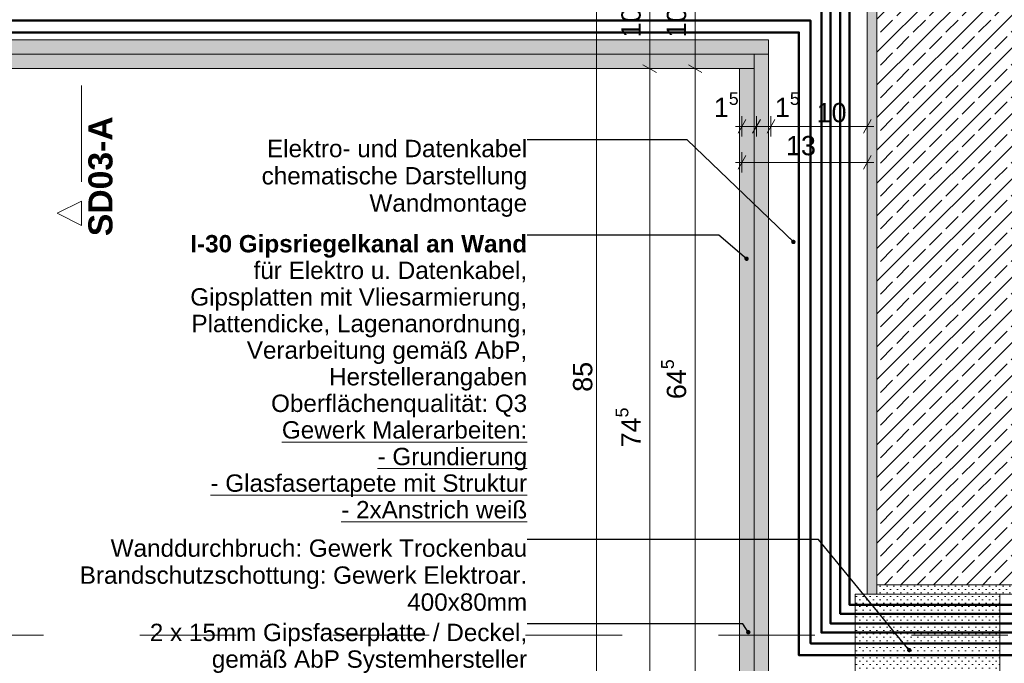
# Model space of a CAD drawing. Header units: metres. Extents: x -1.1 to 13.1, y -2.2 to 1.8.
# Tile 60 of 63: x 10.711 to 11.731, y -1.646 to -0.979. Entities that reach past the tile are written whole.
import ezdxf

# ---------------------------------------------------------------- set-up
doc = ezdxf.new("R2010")
doc.units = ezdxf.units.M
doc.header["$MEASUREMENT"] = 0
for name, pattern in [('Schnittlinie', [0.06, 0.03, -0.015, 0, -0.015]), ('Strichlinie eng', [0.023, 0.015, -0.008]), ('Wipeout_Contour', [1, 0, -1])]:
    doc.linetypes.add(name, pattern=pattern)
for name, color, linetype in [('152 - Bemaßung_ Beschriftung.Ausbau', 7, 'Continuous'), ('203 - Marker.Schnitt - Ausbaudetail SA', 7, 'Continuous'), ('603 - Struktur.Bodenplatte_ Decke Roh', 7, 'Continuous'), ('608 - Struktur.Träger', 7, 'Continuous'), ('653 - Abdeckung.TB Verkofferung', 7, 'Continuous'), ('804 - HKLSE.Elektrik', 7, 'Continuous'), ('Neubau_653 - Abdeckung.TB Verkofferung', 7, 'Continuous')]:
    doc.layers.add(name, color=color, linetype=linetype)
doc.styles.add('ERSTELLTER_STIL_1', font='txt')
doc.styles.add('ERSTELLTER_STIL_2', font='txt')
doc.dimstyles.new('ERSTELLTER_STIL__1', dxfattribs={"dimtxt": 0.02, "dimasz": 0.01064, "dimexe": 0.18, "dimexo": 0.0625, "dimgap": 0, "dimtad": 1, "dimzin": 0, "dimdsep": 46, "dimtxsty": 'ERSTELLTER_STIL_1', "dimblk": 'ARROWHEAD_2', "dimblk1": 'ARROWHEAD_2', "dimblk2": 'ARROWHEAD_2', "dimcen": 0.09, "dimse1": 1, "dimse2": 1, "dimclrd": 7, "dimclre": 7, "dimclrt": 7, "dimazin": 0, "dimtfac": 1, "dimtdec": 4, "dimtmove": 0, "dimatfit": 3, "dimfxl": 1, "dimtolj": 1, "dimtzin": 0, "dimarcsym": 0})
doc.dimstyles.new('ERSTELLTER_STIL__10', dxfattribs={"dimtxt": 0.02, "dimasz": 0.01064, "dimexe": 0.18, "dimexo": 0.0625, "dimgap": 0, "dimtad": 1, "dimtih": 1, "dimtoh": 1, "dimzin": 0, "dimdsep": 46, "dimtxsty": 'ERSTELLTER_STIL_1', "dimblk": 'ARROWHEAD_2', "dimblk1": 'ARROWHEAD_2', "dimblk2": 'ARROWHEAD_2', "dimcen": 0.09, "dimse1": 1, "dimse2": 1, "dimclrd": 7, "dimclre": 7, "dimclrt": 7, "dimazin": 0, "dimtfac": 1, "dimtdec": 4, "dimtmove": 2, "dimatfit": 3, "dimfxl": 1, "dimtolj": 1, "dimtzin": 0, "dimarcsym": 0})
doc.dimstyles.new('ERSTELLTER_STIL__2', dxfattribs={"dimtxt": 0.02, "dimasz": 0.01064, "dimexe": 0.18, "dimexo": 0.0625, "dimgap": 0, "dimtad": 1, "dimtih": 1, "dimtoh": 1, "dimzin": 0, "dimdsep": 46, "dimtxsty": 'ERSTELLTER_STIL_1', "dimblk": 'ARROWHEAD_2', "dimblk1": 'ARROWHEAD_2', "dimblk2": 'ARROWHEAD_2', "dimcen": 0.09, "dimse1": 1, "dimse2": 1, "dimclrd": 7, "dimclre": 7, "dimclrt": 7, "dimazin": 0, "dimtfac": 1, "dimtdec": 4, "dimtmove": 0, "dimatfit": 3, "dimfxl": 1, "dimtolj": 1, "dimtzin": 0, "dimarcsym": 0})
doc.dimstyles.new('ERSTELLTER_STIL__9', dxfattribs={"dimtxt": 0.18, "dimasz": 0.00912, "dimexe": 0.18, "dimexo": 0.0625, "dimgap": 0, "dimtad": 0, "dimtih": 1, "dimtoh": 1, "dimdec": 4, "dimzin": 0, "dimdsep": 46, "dimcen": 0.09, "dimadec": 0, "dimazin": 0, "dimtfac": 1, "dimtdec": 4, "dimtmove": 0, "dimatfit": 3, "dimldrblk": 'ARROWHEAD_11', "dimfxl": 1, "dimtolj": 1, "dimtzin": 0, "dimarcsym": 0})
pattern_1 = [(45, (3.499429, -7.279768), (-0.003535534, 0.003535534), [0, -0.005])]

# ---------------------------------------------------------------- blocks, each defined once
blk = doc.blocks.new('*D112', base_point=(3.4994, -7.2798))
at = {"layer": '152 - Bemaßung_ Beschriftung.Ausbau', "color": 7, "linetype": 'Continuous', "lineweight": 5}
for p, q in [((11.4594, -1.1002), (11.4594, -1.0792)), ((11.4744, -1.1002), (11.4744, -1.0792)), ((11.4526, -1.0897), (11.4594, -1.0897)), ((11.4635, -1.0827), (11.4554, -1.0967)), ((11.4594, -1.0897), (11.4744, -1.0897)), ((11.4785, -1.0827), (11.4704, -1.0967))]:
    blk.add_line(p, q, dxfattribs=at)
at = {"layer": '152 - Bemaßung_ Beschriftung.Ausbau', "color": 7, "lineweight": 5, "insert": (11.4302, -1.0859), "char_height": 0.02, "attachment_point": 7, "style": 'ERSTELLTER_STIL_1'}
blk.add_mtext('\\A1;{\\pql;\\fArial|b0|i0|c0|p38;1\\fArial|b0|i0|c0|p38;\\A1{\\H.66x;\\S5^  ;}}', dxfattribs=at)
blk = doc.blocks.new('ARROWHEAD_2')
at = {"color": 0, "linetype": 'Continuous', "lineweight": 0}
for p, q in [((0, 0), (-1, 0)), ((-0.378, -0.655), (0.378, 0.655))]:
    blk.add_line(p, q, dxfattribs=at)
blk = doc.blocks.new('*D113', base_point=(3.4994, -7.2798))
at = {"layer": '152 - Bemaßung_ Beschriftung.Ausbau', "color": 7, "linetype": 'Continuous', "lineweight": 5}
for p, q in [((11.4744, -1.1002), (11.4744, -1.0792)), ((11.4894, -1.1002), (11.4894, -1.0792)), ((11.4785, -1.0827), (11.4704, -1.0967)), ((11.4744, -1.0897), (11.4894, -1.0897)), ((11.4935, -1.0827), (11.4854, -1.0967))]:
    blk.add_line(p, q, dxfattribs=at)
blk = doc.blocks.new('*D114', base_point=(3.4994, -7.2798))
at = {"layer": '152 - Bemaßung_ Beschriftung.Ausbau', "color": 7, "linetype": 'Continuous', "lineweight": 5}
for p, q in [((11.4894, -1.1002), (11.4894, -1.0792)), ((11.5894, -1.1002), (11.5894, -1.0792)), ((11.4935, -1.0827), (11.4854, -1.0967)), ((11.4894, -1.0897), (11.5894, -1.0897)), ((11.5854, -1.0967), (11.5935, -1.0827)), ((11.5894, -1.0897), (11.5963, -1.0897))]:
    blk.add_line(p, q, dxfattribs=at)
at = {"layer": '152 - Bemaßung_ Beschriftung.Ausbau', "color": 7, "lineweight": 5, "char_height": 0.02, "attachment_point": 7, "style": 'ERSTELLTER_STIL_1'}
for s, insert in [('\\A1;{\\pql;\\fArial|b0|i0|c0|p38;1\\fArial|b0|i0|c0|p38;\\A1{\\H.66x;\\S5^  ;}}', (11.4935, -1.0859)), ('\\A1;{\\pql;\\fArial|b0|i0|c0|p38;10}', (11.5368, -1.0857))]:
    blk.add_mtext(s, dxfattribs=dict(at, insert=insert))
blk = doc.blocks.new('*D115', base_point=(3.4994, -7.2798))
at = {"layer": '152 - Bemaßung_ Beschriftung.Ausbau', "color": 7, "linetype": 'Continuous', "lineweight": 5}
for p, q in [((11.4635, -1.12), (11.4554, -1.134)), ((11.4594, -1.1375), (11.4594, -1.1165)), ((11.5854, -1.134), (11.5935, -1.12)), ((11.5894, -1.1375), (11.5894, -1.1165)), ((11.4526, -1.127), (11.4594, -1.127)), ((11.4594, -1.127), (11.5894, -1.127)), ((11.5894, -1.127), (11.5963, -1.127))]:
    blk.add_line(p, q, dxfattribs=at)
at = {"layer": '152 - Bemaßung_ Beschriftung.Ausbau', "color": 7, "lineweight": 5, "insert": (11.505, -1.1199), "char_height": 0.02, "attachment_point": 7, "style": 'ERSTELLTER_STIL_1'}
blk.add_mtext('\\A1;{\\pql;\\fArial|b0|i0|c0|p38;13}', dxfattribs=at)
blk = doc.blocks.new('*D117', base_point=(3.4994, -7.2798))
at = {"layer": '152 - Bemaßung_ Beschriftung.Ausbau', "color": 7, "linetype": 'Continuous', "lineweight": 5}
for p, q in [((11.4214, -1.0298), (11.4004, -1.0298)), ((11.4039, -1.0257), (11.4179, -1.0338)), ((11.4109, -1.6748), (11.4109, -1.0298)), ((11.4039, -1.6707), (11.4179, -1.6788)), ((11.4214, -1.6748), (11.4004, -1.6748))]:
    blk.add_line(p, q, dxfattribs=at)
at = {"layer": '152 - Bemaßung_ Beschriftung.Ausbau', "color": 7, "lineweight": 5, "insert": (11.4073, -1.3725), "char_height": 0.02, "attachment_point": 7, "rotation": 90, "style": 'ERSTELLTER_STIL_1'}
blk.add_mtext('\\A1;{\\pql;\\fArial|b0|i0|c0|p38;64\\fArial|b0|i0|c0|p38;\\A1{\\H.66x;\\S5^  ;}}', dxfattribs=at)
blk = doc.blocks.new('*D118', base_point=(3.4994, -7.2798))
at = {"layer": '152 - Bemaßung_ Beschriftung.Ausbau', "color": 7, "linetype": 'Continuous', "lineweight": 5}
for p, q in [((11.4109, -0.9248), (11.4109, -0.9179)), ((11.4214, -0.9248), (11.4004, -0.9248)), ((11.4179, -0.9288), (11.4039, -0.9207)), ((11.4109, -1.0298), (11.4109, -0.9248)), ((11.4214, -1.0298), (11.4004, -1.0298)), ((11.4039, -1.0257), (11.4179, -1.0338))]:
    blk.add_line(p, q, dxfattribs=at)
at = {"layer": '152 - Bemaßung_ Beschriftung.Ausbau', "color": 7, "lineweight": 5, "insert": (11.4073, -0.9975), "char_height": 0.02, "attachment_point": 7, "rotation": 90, "style": 'ERSTELLTER_STIL_1'}
blk.add_mtext('\\A1;{\\pql;\\fArial|b0|i0|c0|p38;10\\fArial|b0|i0|c0|p38;\\A1{\\H.66x;\\S5^  ;}}', dxfattribs=at)
blk = doc.blocks.new('*D119', base_point=(3.4994, -7.2798))
at = {"layer": '152 - Bemaßung_ Beschriftung.Ausbau', "color": 7, "linetype": 'Continuous', "lineweight": 5}
for p, q in [((11.3743, -1.0298), (11.3533, -1.0298)), ((11.3568, -1.0257), (11.3708, -1.0338)), ((11.3638, -1.7748), (11.3638, -1.0298)), ((11.3743, -1.7748), (11.3533, -1.7748)), ((11.3568, -1.7707), (11.3708, -1.7788)), ((11.3638, -1.7816), (11.3638, -1.7748))]:
    blk.add_line(p, q, dxfattribs=at)
at = {"layer": '152 - Bemaßung_ Beschriftung.Ausbau', "color": 7, "lineweight": 5, "insert": (11.3601, -1.4225), "char_height": 0.02, "attachment_point": 7, "rotation": 90, "style": 'ERSTELLTER_STIL_1'}
blk.add_mtext('\\A1;{\\pql;\\fArial|b0|i0|c0|p38;74\\fArial|b0|i0|c0|p38;\\A1{\\H.66x;\\S5^  ;}}', dxfattribs=at)
blk = doc.blocks.new('*D120', base_point=(3.4994, -7.2798))
at = {"layer": '152 - Bemaßung_ Beschriftung.Ausbau', "color": 7, "linetype": 'Continuous', "lineweight": 5}
for p, q in [((11.3638, -0.9248), (11.3638, -0.9179)), ((11.3743, -0.9248), (11.3533, -0.9248)), ((11.3708, -0.9288), (11.3568, -0.9207)), ((11.3638, -1.0298), (11.3638, -0.9248)), ((11.3743, -1.0298), (11.3533, -1.0298)), ((11.3568, -1.0257), (11.3708, -1.0338))]:
    blk.add_line(p, q, dxfattribs=at)
at = {"layer": '152 - Bemaßung_ Beschriftung.Ausbau', "color": 7, "lineweight": 5, "insert": (11.3602, -0.9975), "char_height": 0.02, "attachment_point": 7, "rotation": 90, "style": 'ERSTELLTER_STIL_1'}
blk.add_mtext('\\A1;{\\pql;\\fArial|b0|i0|c0|p38;10\\fArial|b0|i0|c0|p38;\\A1{\\H.66x;\\S5^  ;}}', dxfattribs=at)
blk = doc.blocks.new('*D121', base_point=(3.4994, -7.2798))
at = {"layer": '152 - Bemaßung_ Beschriftung.Ausbau', "color": 7, "linetype": 'Continuous', "lineweight": 5}
for p, q in [((11.3085, -0.9248), (11.3085, -0.9179)), ((11.319, -0.9248), (11.298, -0.9248)), ((11.3155, -0.9288), (11.3015, -0.9207)), ((11.3085, -1.7748), (11.3085, -0.9248)), ((11.319, -1.7748), (11.298, -1.7748)), ((11.3015, -1.7707), (11.3155, -1.7788)), ((11.3085, -1.7816), (11.3085, -1.7748))]:
    blk.add_line(p, q, dxfattribs=at)
at = {"layer": '152 - Bemaßung_ Beschriftung.Ausbau', "color": 7, "lineweight": 5, "insert": (11.3045, -1.3649), "char_height": 0.02, "attachment_point": 7, "rotation": 90, "style": 'ERSTELLTER_STIL_1'}
blk.add_mtext('\\A1;{\\pql;\\fArial|b0|i0|c0|p38;85}', dxfattribs=at)
blk = doc.blocks.new('ARROWHEAD_11')
at = {"color": 0, "linetype": 'Continuous', "lineweight": 0}
blk.add_line((0, 0), (-1, 0), dxfattribs=at)
at = {"color": 0, "linetype": 'Continuous', "lineweight": 0, "const_width": 0.25, "flags": 128}
blk.add_lwpolyline([(-0.125, 0, 1), (0.125, 0, 1)], format="xyb", close=True, dxfattribs=at)

msp = doc.modelspace()

# ---------------------------------------------------------------- hatches: boundary and pattern name
at = {"layer": '608 - Struktur.Träger', "linetype": 'Continuous', "lineweight": 5}
h = msp.add_hatch(dxfattribs=at)
h.set_pattern_fill('Gips_0007', style=0, pattern_type=2)
h.set_pattern_definition(pattern_1)
h.paths.add_polyline_path([(11.5994, -0.9148), (11.5894, -0.9148), (11.5894, -1.5748), (11.5994, -1.5748), (11.5994, -1.5648)])
h = msp.add_hatch(dxfattribs=at)
h.set_pattern_fill('Beton__Stahlbeton_0007', style=0, pattern_type=2)
h.set_pattern_definition([(45, (3.49943, -7.279768), (-0.016970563, 0.016970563), []), (45, (3.490944, -7.271283), (-0.016970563, 0.016970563), [0.018, -0.006])])
h.paths.add_polyline_path([(11.5994, -1.5648), (11.9994, -1.5648), (11.9994, -0.9148), (11.5994, -0.9148)])
h = msp.add_hatch(dxfattribs=at)
h.set_pattern_fill('Gips_0007', style=0, pattern_type=2)
h.set_pattern_definition(pattern_1)
h.paths.add_polyline_path([(11.9994, -1.5648), (11.5994, -1.5648), (11.5994, -1.5748), (11.9994, -1.5748)])
at = {"layer": '653 - Abdeckung.TB Verkofferung', "linetype": 'Continuous', "lineweight": 5}
h = msp.add_hatch(dxfattribs=at)
h.set_pattern_fill('Gips_0007', style=0, pattern_type=2)
h.set_pattern_definition(pattern_1)
h.paths.add_polyline_path([(11.4719, -1.0148), (10.5494, -1.0148), (10.5494, -1.0298), (11.4719, -1.0298)])
h = msp.add_hatch(dxfattribs=at)
h.set_pattern_fill('Gips_0007', style=0, pattern_type=2)
h.set_pattern_definition(pattern_1)
h.paths.add_polyline_path([(11.5769, -1.5748), (11.7269, -1.5748), (11.7269, -1.6548), (11.5769, -1.6548)])
at = {"layer": 'Neubau_653 - Abdeckung.TB Verkofferung', "linetype": 'Continuous', "lineweight": 5}
h = msp.add_hatch(dxfattribs=at)
h.set_pattern_fill('Gips_0007', style=0, pattern_type=2)
h.set_pattern_definition(pattern_1)
h.paths.add_polyline_path([(11.4869, -1.0148), (10.5494, -1.0148), (10.5494, -0.9998), (11.4869, -0.9998)])
h = msp.add_hatch(dxfattribs=at)
h.set_pattern_fill('Gips_0007', style=0, pattern_type=2)
h.set_pattern_definition(pattern_1)
h.paths.add_polyline_path([(11.4869, -1.7548), (11.4719, -1.7548), (11.4719, -1.0148), (11.4869, -1.0148)])
h = msp.add_hatch(dxfattribs=at)
h.set_pattern_fill('Gips_0007', style=0, pattern_type=2)
h.set_pattern_definition(pattern_1)
h.paths.add_polyline_path([(11.4719, -1.7548), (11.4569, -1.7548), (11.4569, -1.0298), (11.4719, -1.0298)])

# ---------------------------------------------------------------- linework, layer by layer
at = {"layer": '203 - Marker.Schnitt - Ausbaudetail SA', "color": 7, "linetype": 'Schnittlinie', "lineweight": 13}
for p, q in [((10.7745, -0.4473), (10.7745, -1.1673)), ((8.4351, -1.617), (12.2651, -1.617))]:
    msp.add_line(p, q, dxfattribs=at)
at = {"layer": '603 - Struktur.Bodenplatte_ Decke Roh', "color": 7, "linetype": 'Continuous', "lineweight": 5}
msp.add_line((11.5894, -0.9248), (11.5894, -1.5748), dxfattribs=at)
at = {"layer": '608 - Struktur.Träger', "color": 7, "linetype": 'Continuous', "lineweight": 13}
for p in [(11.5994, -0.9148), (11.9994, -1.5648)]:
    msp.add_line(p, (11.5994, -1.5648), dxfattribs=at)
at = {"layer": '608 - Struktur.Träger', "color": 7, "linetype": 'Continuous', "lineweight": 5}
for p, q in [((11.5994, -1.5648), (11.5994, -1.5748)), ((12.0094, -1.5748), (11.5894, -1.5748))]:
    msp.add_line(p, q, dxfattribs=at)
at = {"layer": '653 - Abdeckung.TB Verkofferung', "color": 1, "linetype": 'Strichlinie eng', "lineweight": 5, "flags": 128}
msp.add_lwpolyline([(11.5569, -1.6548), (11.5769, -1.6548), (11.5769, -1.5748), (11.5569, -1.5748)], close=True, dxfattribs=at)
at = {"layer": '653 - Abdeckung.TB Verkofferung', "color": 1, "linetype": 'Continuous', "lineweight": 9, "flags": 128}
msp.add_lwpolyline([(11.5769, -1.5748), (11.7269, -1.5748), (11.7269, -1.6548), (11.5769, -1.6548)], close=True, dxfattribs=at)
at = {"layer": '804 - HKLSE.Elektrik', "color": 92, "linetype": 'Continuous', "lineweight": 50, "true_color": 0x00be00, "flags": 128}
for points in [[(10.5459, -0.9399), (11.5708, -0.9399), (11.5708, -1.5856), (12.0336, -1.5856), (12.0336, -1.2577)], [(10.5459, -0.9492), (11.5614, -0.9492), (11.5614, -1.5949), (12.0429, -1.5949), (12.0429, -1.2577)], [(10.5459, -0.9594), (11.5513, -0.9594), (11.5513, -1.6051), (12.0531, -1.6051), (12.0531, -1.2577)], [(10.5459, -0.9688), (11.5418, -0.9688), (11.5418, -1.6145), (12.0625, -1.6145), (12.0625, -1.2577)], [(10.5459, -0.98), (11.5306, -0.98), (11.5306, -1.6257), (12.0737, -1.6257), (12.0737, -1.2577)], [(10.5459, -0.9922), (11.5185, -0.9922), (11.5185, -1.6379), (12.0859, -1.6379), (12.0859, -1.2577)]]:
    msp.add_lwpolyline(points, dxfattribs=at)
at = {"layer": 'Neubau_653 - Abdeckung.TB Verkofferung', "color": 1, "linetype": 'Continuous', "lineweight": 18}
for p, q in [((10.5494, -0.9998), (11.4869, -0.9998)), ((11.4869, -0.9998), (11.4869, -1.7548)), ((10.5494, -1.0148), (11.4869, -1.0148)), ((11.4719, -1.0148), (11.4719, -1.7548)), ((10.5494, -1.0298), (11.4719, -1.0298)), ((11.4569, -1.0298), (11.4569, -1.7548))]:
    msp.add_line(p, q, dxfattribs=at)
at = {"layer": 'Neubau_653 - Abdeckung.TB Verkofferung', "color": 1, "linetype": 'Continuous', "lineweight": 5}
msp.add_line((11.6044, -1.5748), (11.6044, -1.5748), dxfattribs=at)

# ---------------------------------------------------------------- texts
at = {"layer": '152 - Bemaßung_ Beschriftung.Ausbau', "color": 7, "linetype": 'Continuous', "lineweight": 9, "char_height": 0.018, "attachment_point": 3}
for s, insert, line_spacing_factor, style in [('\\A1;{\\pqr;\\fArial|b0|i0|c0|p38;Elektro- und Datenkabel\\P\\pqr;\\fArial|b0|i0|c0|p38;chematische Darstellung\\P\\pqr;\\fArial|b0|i0|c0|p38;Wandmontage}', (11.2367, -1.1036), 0.941445, 'ERSTELLTER_STIL_1'), ('\\A1;{\\pqr;\\fArial|b1|i0|c0|p38;I-30 Gipsriegelkanal an Wand\\P\\pqr;\\fArial|b0|i0|c0|p38;für Elektro u. Datenkabel,\\P\\pqr;\\fArial|b0|i0|c0|p38;Gipsplatten mit Vliesarmierung,\\P\\pqr;\\fArial|b0|i0|c0|p38;Plattendicke, Lagenanordnung,\\P\\pqr;\\fArial|b0|i0|c0|p38;Verarbeitung gemäß AbP,\\P\\pqr;\\fArial|b0|i0|c0|p38;Herstellerangaben\\P\\pqr;\\fArial|b0|i0|c0|p38;Oberflächenqualität: Q3\\P\\pqr;\\fArial|b0|i0|c0|p38;\\L\\LGewerk Malerarbeiten:\\P\\pqr;\\fArial|b0|i0|c0|p38;  - Grundierung\\P\\pqr;\\fArial|b0|i0|c0|p38;  - Glasfasertapete\\fArial|b0|i0|c0|p38; mit Struktur\\P\\pqr;\\fArial|b0|i0|c0|p38;  - 2xAnstrich weiß}', (11.2367, -1.2023), 0.919065, 'ERSTELLTER_STIL_2'), ('\\A1;{\\pqr;\\fArial|b0|i0|c0|p38;Wanddu\\fArial|b0|i0|c0|p38;r\\fArial|b0|i0|c0|p38;chbruch\\fArial|b0|i0|c0|p38;: Gewerk Trockenbau\\P\\pqr;\\fArial|b0|i0|c0|p38;Brandschutzschottung\\fArial|b0|i0|c0|p38;: Gewerk Elektroar.\\P\\pqr;\\fArial|b0|i0|c0|p38;400x80mm}', (11.2367, -1.5179), 0.93208, 'ERSTELLTER_STIL_1'), ('\\A1;{\\pqr;\\fArial|b0|i0|c0|p38;2 x 15mm Gipsfaserplatte / Deckel\\fArial|b0|i0|c0|p38;,\\P\\pqr;\\fArial|b0|i0|c0|p38;gemäß AbP Systemhersteller}', (11.2367, -1.6053), 0.921299, 'ERSTELLTER_STIL_1')]:
    msp.add_mtext(s, dxfattribs=dict(at, insert=insert, line_spacing_factor=line_spacing_factor, style=style))
at = {"layer": '203 - Marker.Schnitt - Ausbaudetail SA', "color": 7, "lineweight": 13, "insert": (10.8071, -1.0793), "char_height": 0.025, "attachment_point": 9, "rotation": 90, "style": 'ERSTELLTER_STIL_2'}
msp.add_mtext('\\A1;{\\pqr;\\pt0;\\fArial|b1|i0|c0|p38;SD03-A}', dxfattribs=at)

# ---------------------------------------------------------------- dimensions: what is measured, and where the dimension line sits
at = {"layer": '152 - Bemaßung_ Beschriftung.Ausbau', "color": 7, "linetype": 'Continuous', "lineweight": 5}
for base, p1, p2, picture, middle in [((11.3638488, -0.9247679), (11.4594112, -1.029768), (11.5894112, -0.9247679), '*D120', (11.3498488, -0.9551947)), ((11.4109363, -0.9247679), (11.4594112, -1.029768), (11.5894112, -0.9247679), '*D118', (11.3969363, -0.9551947)), ((11.3085, -0.9248), (11.4594, -1.7748), (11.5894, -0.9248), '*D121', (11.2945, -1.3497)), ((11.3638488, -1.029768), (11.4594112, -1.7747679), (11.4594112, -1.029768), '*D119', (11.3498488, -1.3801947)), ((11.4109363, -1.029768), (11.4893934, -1.6747679), (11.4594112, -1.029768), '*D117', (11.3969363, -1.3301947))]:
    dim = msp.add_linear_dim(base=base, p1=p1, p2=p2, angle=90, dimstyle='ERSTELLTER_STIL__1', dxfattribs=at)
    dim.commit()
    dim.dimension.update_dxf_attribs({"geometry": picture, "text_midpoint": middle, "dimtype": 160, "text_rotation": 90})
for base, p1, p2, dimstyle, picture, middle in [((11.5894, -1.0897), (11.4894, -0.9998), (11.5894, -0.9248), 'ERSTELLTER_STIL__2', '*D114', (11.5521, -1.0757)), ((11.489411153, -1.089678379), (11.474411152, -1.029768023), (11.489411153, -0.999768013), 'ERSTELLTER_STIL__2', '*D113', (11.528092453, -1.075678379)), ((11.4744111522, -1.0896783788), (11.4594111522, -1.0297680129), (11.4744111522, -1.0297680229), 'ERSTELLTER_STIL__2', '*D112', (11.4648063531, -1.0756783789)), ((11.5894, -1.127), (11.4594, -1.0354), (11.5894, -1.0438), 'ERSTELLTER_STIL__10', '*D115', (11.5202, -1.1099))]:
    dim = msp.add_linear_dim(base=base, p1=p1, p2=p2, dimstyle=dimstyle, dxfattribs=at)
    dim.commit()
    dim.dimension.update_dxf_attribs({"geometry": picture, "text_midpoint": middle, "dimtype": 160})

# ---------------------------------------------------------------- leaders
at = {"layer": '152 - Bemaßung_ Beschriftung.Ausbau', "color": 7, "linetype": 'Continuous', "lineweight": 9, "annotation_type": 0, "has_hookline": 1, "hookline_direction": 1}
for points, text_width in [([(11.5127, -1.2095), (11.4027, -1.1036), (11.2367, -1.1036)], 0.2724), ([(11.4642, -1.2269), (11.4355, -1.2023), (11.2367, -1.2023)], 0.3458), ([(11.6328, -1.6326), (11.5386, -1.5179), (11.2367, -1.5179)], 0.4596), ([(11.466, -1.6141), (11.4603, -1.6053), (11.2367, -1.6053)], 0.388)]:
    msp.add_leader(points, dimstyle='ERSTELLTER_STIL__9', dxfattribs=dict(at, text_width=text_width))

# ---------------------------------------------------------------- next in the draw order: wipeouts: each hides what was drawn before it
at = {"color": 254, "linetype": 'Wipeout_Contour', "lineweight": 0, "ltscale": 32.018713}
msp.add_wipeout([(10.7745, -1.1923), (10.7745, -1.1673), (10.7495, -1.1798)], dxfattribs=at).dxf.layer = '203 - Marker.Schnitt - Ausbaudetail SA'

# ---------------------------------------------------------------- next in the draw order: linework, layer by layer
at = {"layer": '203 - Marker.Schnitt - Ausbaudetail SA', "color": 7, "linetype": 'Continuous', "lineweight": 13, "flags": 128}
msp.add_lwpolyline([(10.7745, -1.1923), (10.7745, -1.1673), (10.7495, -1.1798)], close=True, dxfattribs=at)

doc.saveas('drawing.dxf')
